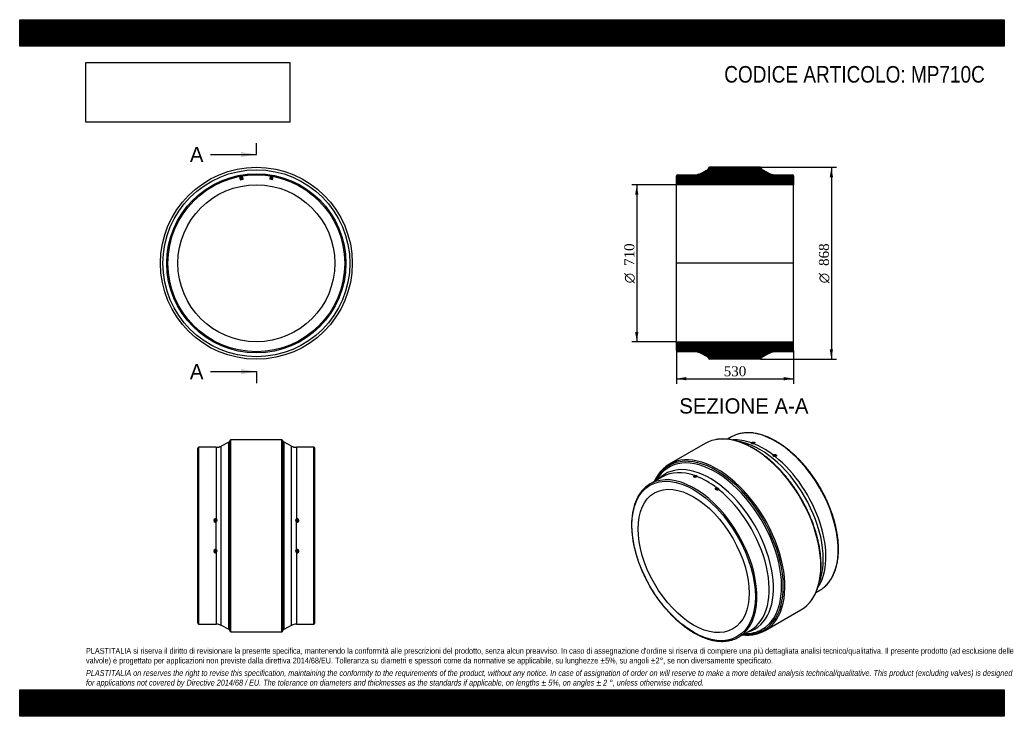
# Model space of a CAD drawing. Header units: millimetres. Extents: x 0 to 4455, y 0 to 3150.
import ezdxf
from ezdxf.enums import TextEntityAlignment as Align
from ezdxf.lldxf.tags import DXFTag

# ---------------------------------------------------------------- set-up
doc = ezdxf.new("R2010")
doc.units = ezdxf.units.MM
doc.header["$LTSCALE"] = 15
for name, color, linetype in [('Default', 7, 'Continuous'), ('DV4_Default', 7, 'Continuous'), ('MP710C', 7, 'Continuous')]:
    doc.layers.add(name, color=color, linetype=linetype)
doc.styles.add('SEACAD_Solid_Edge_ANSI', font='seans.ttf')
doc.styles.add('SEACAD_Solid_Edge_ANSI1_Symbols', font='semeca1.ttf')
doc.styles.add('SEACAD_Times_New_Roman', font='times.ttf')
tags = doc.linetypes.add('CENTER2', pattern=[28.575, 19.05, -3.175, 3.175, -3.175]).pattern_tags.tags
tags[10:11] = [DXFTag(74, 4), DXFTag(75, 0), DXFTag(340, '0'), DXFTag(46, 0.0), DXFTag(50, 0.0), DXFTag(44, 0.0), DXFTag(45, 0.0)]
tags[8:9] = [DXFTag(74, 4), DXFTag(75, 0), DXFTag(340, '0'), DXFTag(46, 0.0), DXFTag(50, 0.0), DXFTag(44, 0.0), DXFTag(45, 0.0)]
tags[6:7] = [DXFTag(74, 4), DXFTag(75, 0), DXFTag(340, '0'), DXFTag(46, 0.0), DXFTag(50, 0.0), DXFTag(44, 0.0), DXFTag(45, 0.0)]
tags[4:5] = [DXFTag(74, 4), DXFTag(75, 0), DXFTag(340, '0'), DXFTag(46, 0.0), DXFTag(50, 0.0), DXFTag(44, 0.0), DXFTag(45, 0.0)]
tags = doc.linetypes.add('HIDDEN2', pattern=[4.7625, 3.175, -1.5875]).pattern_tags.tags
tags[6:7] = [DXFTag(74, 4), DXFTag(75, 0), DXFTag(340, '0'), DXFTag(46, 0.0), DXFTag(50, 0.0), DXFTag(44, 0.0), DXFTag(45, 0.0)]
tags[4:5] = [DXFTag(74, 4), DXFTag(75, 0), DXFTag(340, '0'), DXFTag(46, 0.0), DXFTag(50, 0.0), DXFTag(44, 0.0), DXFTag(45, 0.0)]
doc.dimstyles.new('ANSImm', dxfattribs={"dimtxt": 45, "dimasz": 45, "dimexe": 22.5, "dimexo": 0, "dimgap": 11.25, "dimtad": 1, "dimdsep": 46, "dimtxsty": 'SEACAD_Times_New_Roman', "dimblk1": '_SE_FILLED', "dimblk2": '_SE_FILLED', "dimsah": 1, "dimcen": 22.5, "dimazin": 0, "dimtfac": 0.85, "dimtdec": 3, "dimtofl": 0, "dimtmove": 0, "dimatfit": 3, "dimfxl": 1, "dimarcsym": 0})
picture_1 = doc.add_image_def('image1.jpg', size_in_pixel=(4302, 1260))

# ---------------------------------------------------------------- blocks, each defined once
blk = doc.blocks.new('SE')
at = {"layer": 'MP710C', "color": 7, "linetype": 'HIDDEN2'}
for p, q in [((994, 2441.1), (995.2, 2440.3)), ((994, 2441.1), (995.2, 2440.3)), ((994.9, 2441.2), (996, 2440.4)), ((995.2, 2440.3), (997.6, 2426.5)), ((997.6, 2426.5), (1010.4, 2428.8)), ((1000, 2438.9), (1003.9, 2439.6)), ((1000, 2438.9), (1002.1, 2427.3)), ((1006, 2428), (1003.9, 2439.6)), ((1007.2, 2442.4), (1007.9, 2443.5)), ((1008, 2442.5), (1008.8, 2443.7)), ((1008, 2442.5), (1008.8, 2443.7)), ((1010.4, 2428.8), (1008, 2442.7)), ((1133.8, 2442.7), (1131.3, 2428.8)), ((1144.1, 2426.5), (1131.3, 2428.8)), ((1132.9, 2443.7), (1133.8, 2442.5)), ((1132.9, 2443.7), (1133.8, 2442.5)), ((1137.8, 2439.6), (1135.8, 2428)), ((1141.8, 2438.9), (1137.8, 2439.6)), ((1139.7, 2427.3), (1141.8, 2438.9)), ((1144.1, 2426.5), (1146.6, 2440.3)), ((1145.8, 2440.4), (1146.8, 2441.2)), ((1146.6, 2440.3), (1147.7, 2441.1)), ((1146.6, 2440.3), (1147.7, 2441.1)), ((1146.6, 2440.3), (1146.6, 2440.3))]:
    blk.add_line(p, q, dxfattribs=at)
at = {"layer": 'MP710C', "color": 7, "linetype": 'Continuous'}
for radius in [434, 422.8, 405.1, 400, 355]:
    blk.add_circle((1070.9, 2048.5), radius, dxfattribs=at)
at = {"layer": 'MP710C', "color": 7, "linetype": 'HIDDEN2'}
for centre, radius, start, end in [((1070.9, 2048.5), 400, 100.9479, 101.0743), ((1071.7, 2043.7), 403.8, 99.0717, 100.9162), ((1070.9, 2048.5), 400, 98.9257, 99.0521), ((1070.9, 2048.5), 400, 81.0491, 81.0743), ((1070.9, 2048.5), 400, 80.9479, 81.0743), ((1070.9, 2048.5), 400, 78.9909, 81.0091), ((1066, 2021), 426.9, 79.2258, 80.8674), ((1070.9, 2048.5), 400, 78.9257, 79.0521), ((1070.9, 2048.5), 400, 78.9257, 78.9509)]:
    blk.add_arc(centre, radius, start, end, dxfattribs=at)
at = {"layer": 'MP710C', "color": 7, "linetype": 'Continuous'}
for centre, start, end in [((1018.8, 2344), 96.2113, 103.7887), ((1123, 2344), 76.2113, 83.7887)]:
    blk.add_arc(centre, 100.1, start, end, dxfattribs=at)
blk = doc.blocks.new('SE1')
at = {"layer": 'MP710C', "color": 7, "linetype": 'Continuous'}
for p, q in [((3220.5, 1263.1), (3202.7, 1252.9)), ((3101, 1233.4), (2938.4, 1139.5)), ((3312.4, 1235.4), (3311.3, 1236.3)), ((3320.8, 1233), (3320.8, 1233.6)), ((3410.3, 1180.5), (3409.5, 1181.5)), ((3414.3, 1177.4), (3413.9, 1175.1)), ((3417.8, 1174.5), (3418.2, 1176.7)), ((2908.4, 1082.9), (2852.8, 1050.9)), ((3054.7, 1088.2), (3055.1, 1086.9)), ((3055.2, 1082), (3055.2, 1081.4)), ((3059.2, 1082), (3059.1, 1082.5)), ((3063, 1083.9), (3063.9, 1084.7)), ((3152.6, 1026.3), (3152.2, 1023.9)), ((3152.9, 1033.3), (3153, 1032)), ((3156.2, 1023.3), (3156.6, 1025.7)), ((3161, 1025.7), (3162.1, 1026.2)), ((3602.7, 560), (3620.5, 570.3)), ((3372.4, 387.8), (3535, 481.7)), ((3252.8, 358), (3308.4, 390.1))]:
    blk.add_line(p, q, dxfattribs=at)
for centre, major_axis, ratio, start_param, end_param in [((3318, 857.5), (217, -375.9), 0.57735, 0, 3.141593), ((3420.5, 916.7), (200, -346.4), 0.57735, 0.106433, 3.032937), ((3420.5, 916.7), (200, -346.4), 0.57735, 3.032937, 3.141593), ((3365, 884.7), (200, -346.4), 0.57735, 2.547271, 2.866936), ((3349.5, 875.7), (202.5, -350.8), 0.57735, 0.432439, 2.715214), ((3318.8, 1233.3), (-1.98, -0.28), 0.468323, 2.282914, 6.283185), ((3365, 884.7), (-200, 346.4), 0.57735, 5.339798, 5.655776), ((3151.8, 761.6), (214.5, -371.5), 0.57735, 0, 3.511389), ((3148.3, 759.6), (211.4, -366.2), 0.57735, 0, 3.471595), ((3155.4, 763.6), (217, -375.9), 0.57735, 0, 3.347861), ((3365, 884.7), (200, -346.4), 0.57735, 0.271144, 2.165118), ((3123.9, 745.5), (202.5, -350.8), 0.57735, 0, 3.300214), ((3052.8, 704.4), (200, -346.4), 0.57735, 0.106433, 3.032937), ((3108.4, 736.5), (200, -346.4), 0.57735, 2.547271, 3.141593), ((3057.2, 1082.3), (1.98, 0.28), 0.468323, 0, 3.869147), ((3057.2, 1082.3), (1.98, 0.28), 0.468323, 5.47148, 6.283185), ((3108.4, 736.5), (-200, 346.4), 0.57735, 5.339798, 5.655776), ((3052.8, 704.4), (200, -346.4), 0.57735, 3.032937, 3.255102), ((3108.4, 736.5), (200, -346.4), 0.57735, 0, 2.165118), ((3420.5, 916.7), (200, -346.4), 0.57735, 0, 0.106433), ((3052.8, 704.4), (200, -346.4), 0.57735, 6.169556, 6.283185), ((3052.8, 704.4), (200, -346.4), 0.57735, 0, 0.106433), ((3151.8, 761.6), (214.5, -371.5), 0.57735, 5.913389, 6.283185), ((3148.3, 759.6), (211.4, -366.2), 0.57735, 5.953183, 6.283185), ((3123.9, 745.5), (202.5, -350.8), 0.57735, 6.124564, 6.283185), ((3155.4, 763.6), (217, -375.9), 0.57735, 6.076724, 6.283185)]:
    blk.add_ellipse(centre, major_axis=major_axis, ratio=ratio, start_param=start_param, end_param=end_param, dxfattribs=at)
for centre, major_axis, ratio in [((3416.2, 1177.1), (1.97, -0.33), 0.668835), ((3049.3, 702.4), (197.5, -342.1), 0.57735), ((3049.3, 702.4), (177.5, -307.4), 0.57735), ((3154.6, 1026), (-1.97, 0.33), 0.668835)]:
    blk.add_ellipse(centre, major_axis=major_axis, ratio=ratio, dxfattribs=at)
for points, knots in [([(3320.4, 1211.9), (3317.9, 1213.3), (3312, 1216.7), (3301.2, 1222.4), (3288.7, 1228.4), (3276.2, 1233.8), (3263.8, 1238.6), (3251.5, 1242.7), (3239.3, 1246.2), (3227.2, 1249.1), (3215.2, 1251.3), (3203.5, 1252.9), (3191.9, 1253.8), (3180.5, 1254.1), (3169.4, 1253.6), (3159.5, 1252.7), (3154.1, 1251.8), (3151.6, 1251.3)], [0, 0, 0, 0, 0.037267, 0.108005, 0.178754, 0.249502, 0.320245, 0.390976, 0.461686, 0.532366, 0.603006, 0.673592, 0.744112, 0.814553, 0.884902, 0.955149, 1, 1, 1, 1]), ([(3423, 1243.6), (3420.7, 1244.9), (3415, 1248.2), (3404.6, 1253.6), (3392.7, 1259.3), (3380.7, 1264.4), (3368.8, 1268.9), (3357, 1272.8), (3345.4, 1276), (3333.8, 1278.6), (3322.4, 1280.5), (3311.1, 1281.8), (3300.1, 1282.4), (3289.3, 1282.3), (3278.7, 1281.6), (3268.4, 1280.2), (3258.4, 1278.2), (3250, 1276), (3245.7, 1274.4), (3244, 1273.8)], [0, 0, 0, 0, 0.032992, 0.095625, 0.158267, 0.220908, 0.283544, 0.346169, 0.408775, 0.471355, 0.533897, 0.596392, 0.658826, 0.72119, 0.783472, 0.845665, 0.907766, 0.969776, 1, 1, 1, 1]), ([(3320.5, 1232.9), (3320.4, 1232.9), (3320.2, 1232.8), (3319.9, 1232.8), (3319.7, 1232.7), (3319.4, 1232.7), (3319.1, 1232.6), (3318.8, 1232.6), (3318.5, 1232.6), (3318.2, 1232.6), (3318, 1232.5), (3317.7, 1232.5), (3317.4, 1232.5), (3317.1, 1232.5), (3316.8, 1232.5), (3316.2, 1232.6), (3315.2, 1232.6), (3314.1, 1232.9), (3313, 1233.2), (3312.2, 1233.6), (3311.5, 1234), (3311.2, 1234.4), (3311, 1234.8), (3311, 1235), (3310.9, 1235.2), (3310.9, 1235.4), (3311, 1235.6), (3311, 1235.9), (3311.1, 1236.1), (3311.2, 1236.3), (3311.3, 1236.3)], [0, 0, 0, 0, 0.018184, 0.03621, 0.054102, 0.071887, 0.089593, 0.107245, 0.124872, 0.142501, 0.160159, 0.177874, 0.195674, 0.213584, 0.231631, 0.24984, 0.333701, 0.416159, 0.500007, 0.583857, 0.666343, 0.750262, 0.782001, 0.813303, 0.844309, 0.875164, 0.906014, 0.937008, 0.968289, 1, 1, 1, 1]), ([(3311.3, 1236.3), (3311.4, 1236.5), (3311.5, 1236.7), (3311.9, 1237.1), (3312.3, 1237.4), (3312.8, 1237.8), (3313.6, 1238.2), (3314.8, 1238.8), (3316.6, 1239.4), (3318.5, 1239.7), (3320.5, 1239.8), (3322.2, 1239.6), (3323.7, 1239.2), (3324.9, 1238.6), (3325.7, 1237.8), (3325.9, 1236.9), (3325.7, 1236), (3325, 1235), (3323.9, 1234.3), (3322.8, 1233.7), (3321.7, 1233.2), (3320.9, 1233), (3320.5, 1232.9)], [0, 0, 0, 0, 0.025316, 0.050228, 0.075004, 0.099921, 0.125246, 0.187669, 0.250118, 0.312598, 0.375094, 0.437582, 0.500086, 0.562566, 0.625063, 0.687506, 0.749965, 0.812437, 0.874931, 0.916824, 0.958092, 1, 1, 1, 1]), ([(3312.4, 1235.4), (3312.3, 1235.4), (3312.3, 1235.3), (3312.2, 1235.2), (3312.2, 1235.1), (3312.1, 1234.9), (3312.1, 1234.8), (3312.1, 1234.6), (3312.1, 1234.4), (3312.1, 1234.2), (3312.1, 1234), (3312.3, 1233.7), (3312.5, 1233.5), (3312.7, 1233.4)], [0, 0, 0, 0, 0.0168567, 0.0355677, 0.0561334, 0.078554, 0.1028297, 0.1289605, 0.1569464, 0.1867876, 0.2184839, 0.2520353, 0.3418137, 0.3418137, 0.3418137, 0.3418137]), ([(3324.1, 1234.2), (3324.2, 1234.3), (3324.8, 1235), (3325.2, 1236.3), (3324.1, 1237.6), (3321.9, 1238.3), (3319.1, 1238.5), (3316.8, 1238), (3315.1, 1237.4), (3314, 1236.9), (3313, 1236.3), (3312.6, 1235.7), (3312.4, 1235.4)], [0.18318, 0.18318, 0.18318, 0.18318, 0.2074342, 0.339526, 0.4567906, 0.558851, 0.668669, 0.7784893, 0.8232721, 0.8751252, 0.9340384, 1, 1, 1, 1]), ([(3575.6, 516.3), (3577.1, 518), (3580.5, 522.1), (3586.1, 529.9), (3592, 539.2), (3597.6, 549.1), (3602.6, 559.5), (3607.2, 570.4), (3611.3, 581.8), (3614.9, 593.6), (3618, 605.9), (3620.6, 618.6), (3622.7, 631.7), (3624.3, 645.1), (3625.4, 658.9), (3626, 673.1), (3626.1, 687.5), (3625.7, 702.2), (3624.7, 717.1), (3623.3, 732.3), (3621.3, 747.7), (3618.9, 763.3), (3615.9, 779), (3612.5, 794.8), (3608.5, 810.7), (3604.1, 826.8), (3599.3, 842.8), (3593.9, 858.9), (3588.1, 875), (3581.9, 891), (3575.2, 907), (3568.1, 922.9), (3560.6, 938.7), (3552.7, 954.4), (3544.5, 969.9), (3535.8, 985.2), (3526.8, 1000.4), (3517.4, 1015.2), (3507.8, 1029.9), (3497.8, 1044.2), (3487.5, 1058.2), (3476.9, 1071.9), (3466.1, 1085.3), (3455, 1098.3), (3443.7, 1110.9), (3432.2, 1123), (3420.5, 1134.8), (3408.6, 1146), (3396.6, 1156.9), (3384.4, 1167.2), (3372.2, 1177), (3359.8, 1186.3), (3347.4, 1195), (3335.2, 1203), (3325.9, 1208.7), (3321.3, 1211.3), (3320.4, 1211.9)], [0, 0, 0, 0, 0.010876, 0.029674, 0.048501, 0.067356, 0.086237, 0.105144, 0.124072, 0.143018, 0.161978, 0.180951, 0.199932, 0.218919, 0.23791, 0.256903, 0.275897, 0.29489, 0.313881, 0.332871, 0.351859, 0.370844, 0.389826, 0.408806, 0.427783, 0.446758, 0.465731, 0.484701, 0.50367, 0.522636, 0.541602, 0.560566, 0.579529, 0.598491, 0.617453, 0.636414, 0.655376, 0.674337, 0.693299, 0.712262, 0.731226, 0.75019, 0.769157, 0.788124, 0.807094, 0.826066, 0.84504, 0.864017, 0.882996, 0.901979, 0.920964, 0.939953, 0.958944, 0.977939, 0.995935, 1, 1, 1, 1]), ([(3641.1, 584.9), (3641.4, 585.2), (3644.1, 587.3), (3649.4, 592.4), (3656.3, 599.7), (3662.8, 607.7), (3668.9, 616.3), (3674.6, 625.3), (3679.7, 634.9), (3684.5, 645), (3688.7, 655.6), (3692.5, 666.7), (3695.8, 678.2), (3698.6, 690.2), (3700.9, 702.5), (3702.6, 715.2), (3703.9, 728.3), (3704.7, 741.7), (3704.9, 755.5), (3704.7, 769.5), (3703.9, 783.8), (3702.6, 798.3), (3700.9, 813), (3698.6, 827.9), (3695.8, 843), (3692.5, 858.2), (3688.8, 873.5), (3684.6, 888.8), (3679.9, 904.3), (3674.7, 919.7), (3669.1, 935.1), (3663, 950.5), (3656.5, 965.9), (3649.6, 981.1), (3642.3, 996.3), (3634.6, 1011.2), (3626.5, 1026.1), (3618.1, 1040.7), (3609.3, 1055.1), (3600.1, 1069.3), (3590.7, 1083.2), (3580.9, 1096.8), (3570.9, 1110.1), (3560.6, 1123), (3550, 1135.6), (3539.2, 1147.7), (3528.2, 1159.5), (3517, 1170.9), (3505.6, 1181.7), (3494.1, 1192.2), (3482.5, 1202.1), (3470.7, 1211.5), (3458.8, 1220.4), (3446.9, 1228.7), (3434.8, 1236.6), (3427.4, 1241), (3423, 1243.6)], [0, 0, 0, 0, 0.001925, 0.02056, 0.039212, 0.057886, 0.076586, 0.095312, 0.114065, 0.132843, 0.151644, 0.170464, 0.189301, 0.20815, 0.227009, 0.245874, 0.264745, 0.283618, 0.302493, 0.321368, 0.340241, 0.359112, 0.377982, 0.396849, 0.415714, 0.434576, 0.453436, 0.472294, 0.491149, 0.510003, 0.528855, 0.547705, 0.566553, 0.585401, 0.604248, 0.623094, 0.64194, 0.660785, 0.679631, 0.698477, 0.717323, 0.73617, 0.755018, 0.773867, 0.792718, 0.811571, 0.830425, 0.849282, 0.868141, 0.887003, 0.905867, 0.924734, 0.943604, 0.962477, 0.981353, 1, 1, 1, 1]), ([(3418.7, 1174.3), (3418.6, 1174.3), (3418.4, 1174.3), (3418.2, 1174.3), (3417.9, 1174.3), (3417.6, 1174.3), (3417.3, 1174.3), (3417, 1174.3), (3416.8, 1174.3), (3416.5, 1174.4), (3416.2, 1174.4), (3415.9, 1174.4), (3415.6, 1174.5), (3415.3, 1174.6), (3415.1, 1174.6), (3414.4, 1174.8), (3413.5, 1175.2), (3412.3, 1175.7), (3411.3, 1176.4), (3410.4, 1177.2), (3409.8, 1178.1), (3409.4, 1178.7), (3409.3, 1179.3), (3409.2, 1179.6), (3409.2, 1179.9), (3409.2, 1180.2), (3409.2, 1180.6), (3409.3, 1180.9), (3409.4, 1181.2), (3409.5, 1181.4), (3409.5, 1181.5)], [0, 0, 0, 0, 0.018184, 0.03621, 0.054102, 0.071887, 0.089593, 0.107245, 0.124872, 0.142501, 0.160159, 0.177874, 0.195674, 0.213584, 0.231631, 0.24984, 0.333701, 0.416159, 0.500007, 0.583857, 0.666343, 0.750262, 0.782001, 0.813303, 0.844309, 0.875164, 0.906014, 0.937008, 0.968289, 1, 1, 1, 1]), ([(3409.5, 1181.5), (3409.6, 1181.7), (3409.8, 1182), (3410.1, 1182.4), (3410.5, 1182.8), (3411, 1183.2), (3411.8, 1183.7), (3413, 1184.2), (3414.8, 1184.5), (3416.8, 1184.5), (3418.7, 1184.1), (3420.5, 1183.4), (3422, 1182.5), (3423.2, 1181.3), (3423.9, 1180), (3424.1, 1178.7), (3423.9, 1177.4), (3423.2, 1176.3), (3422.1, 1175.4), (3421, 1174.8), (3419.9, 1174.5), (3419.1, 1174.4), (3418.7, 1174.3)], [0, 0, 0, 0, 0.025316, 0.050228, 0.075004, 0.099921, 0.125246, 0.187669, 0.250118, 0.312598, 0.375094, 0.437582, 0.500086, 0.562566, 0.625063, 0.687506, 0.749965, 0.812437, 0.874931, 0.916824, 0.958092, 1, 1, 1, 1]), ([(3410.3, 1180.5), (3410.3, 1180.5), (3410.3, 1180.4), (3410.2, 1180.2), (3410.1, 1180), (3410.1, 1179.8), (3410.1, 1179.6), (3410, 1179.3), (3410, 1179.1), (3410.1, 1178.8), (3410.1, 1178.5), (3410.3, 1178), (3410.6, 1177.4), (3411.2, 1176.7), (3411.8, 1176.1), (3412.2, 1175.8), (3412.4, 1175.7)], [0, 0, 0, 0, 0.0168567, 0.0355677, 0.0561334, 0.078554, 0.1028297, 0.1289605, 0.1569464, 0.1867876, 0.2184839, 0.2520353, 0.3473172, 0.4300596, 0.5002532, 0.5460939, 0.5460939, 0.5460939, 0.5460939]), ([(3418.3, 1174.3), (3418.6, 1174.3), (3419.1, 1174.4), (3419.8, 1174.6), (3420.5, 1174.8), (3421.1, 1175.1), (3421.7, 1175.5), (3422.1, 1176), (3422.5, 1176.4), (3423, 1177.4), (3423, 1178.9), (3422.1, 1180.4), (3420.9, 1181.5), (3419.2, 1182.5), (3416.5, 1183.2), (3413.9, 1183), (3412.1, 1182.3), (3410.9, 1181.5), (3410.5, 1180.8), (3410.3, 1180.5)], [0, 0, 0, 0, 0.030909, 0.061964, 0.093165, 0.124511, 0.156004, 0.187643, 0.219428, 0.251359, 0.368285, 0.451472, 0.500501, 0.58254, 0.690356, 0.79847, 0.880656, 0.937827, 1, 1, 1, 1]), ([(2898.1, 1105.4), (2895.6, 1102.4), (2891.5, 1097.3), (2885.2, 1088.1), (2879.4, 1078.6), (2874.6, 1069.6), (2871.8, 1063.7), (2870.7, 1061.2)], [0, 0, 0, 0, 0.0144809, 0.0292759, 0.04409334, 0.0589328, 0.06915827, 0.06915827, 0.06915827, 0.06915827]), ([(3063.9, 1084.7), (3063.8, 1084.6), (3063.6, 1084.4), (3063.3, 1084), (3062.9, 1083.6), (3062.4, 1083.3), (3061.6, 1082.8), (3060.3, 1082.2), (3058.5, 1081.7), (3056.6, 1081.4), (3054.7, 1081.4), (3052.9, 1081.6), (3051.4, 1082), (3050.2, 1082.6), (3049.5, 1083.3), (3049.2, 1084.2), (3049.5, 1085.1), (3050.2, 1086), (3051.2, 1086.8), (3052.4, 1087.4), (3053.4, 1087.8), (3054.2, 1088.1), (3054.7, 1088.2)], [0, 0, 0, 0, 0.025316, 0.050228, 0.075004, 0.099921, 0.125246, 0.187669, 0.250118, 0.312598, 0.375094, 0.437582, 0.500086, 0.562566, 0.625063, 0.687506, 0.749965, 0.812437, 0.874931, 0.916824, 0.958092, 1, 1, 1, 1]), ([(3055.1, 1086.9), (3054.8, 1086.8), (3054.4, 1086.7), (3053.8, 1086.5), (3053.3, 1086.3), (3052.8, 1086.1), (3051.9, 1085.6), (3050.7, 1084.6), (3050.2, 1083.1), (3051, 1082.2), (3051.6, 1081.8), (3051.7, 1081.8)], [0, 0, 0, 0, 0.0255817, 0.0503537, 0.0743161, 0.0974689, 0.119812, 0.2074342, 0.339526, 0.4567906, 0.4627683, 0.4627683, 0.4627683, 0.4627683]), ([(3054.7, 1088.2), (3054.7, 1088.2), (3054.9, 1088.2), (3055.2, 1088.3), (3055.5, 1088.4), (3055.8, 1088.4), (3056.1, 1088.5), (3056.3, 1088.5), (3056.6, 1088.6), (3056.9, 1088.6), (3057.2, 1088.7), (3057.5, 1088.7), (3057.8, 1088.7), (3058, 1088.7), (3058.3, 1088.7), (3058.9, 1088.8), (3059.9, 1088.7), (3061, 1088.6), (3062.1, 1088.3), (3062.9, 1087.9), (3063.6, 1087.4), (3063.9, 1086.9), (3064.1, 1086.5), (3064.2, 1086.2), (3064.2, 1086), (3064.2, 1085.7), (3064.2, 1085.5), (3064.1, 1085.2), (3064, 1085), (3063.9, 1084.8), (3063.9, 1084.7)], [0, 0, 0, 0, 0.018184, 0.03621, 0.054102, 0.071887, 0.089593, 0.107245, 0.124872, 0.142501, 0.160159, 0.177874, 0.195674, 0.213584, 0.231631, 0.24984, 0.333701, 0.416159, 0.500007, 0.583857, 0.666343, 0.750262, 0.782001, 0.813303, 0.844309, 0.875164, 0.906014, 0.937008, 0.968289, 1, 1, 1, 1]), ([(3063, 1083.9), (3063.1, 1083.9), (3063.1, 1084), (3063.2, 1084.2), (3063.2, 1084.3), (3063.3, 1084.5), (3063.3, 1084.6), (3063.3, 1084.8), (3063.3, 1085), (3063.3, 1085.2), (3063.2, 1085.4), (3063.1, 1085.8), (3062.8, 1086.2), (3062.2, 1086.6), (3061.4, 1087), (3060.2, 1087.3), (3058.9, 1087.4), (3057.8, 1087.3), (3057.1, 1087.3), (3056.5, 1087.2), (3055.9, 1087.1), (3055.5, 1087), (3055.2, 1086.9), (3055.1, 1086.9)], [0, 0, 0, 0, 0.016857, 0.035568, 0.056133, 0.078554, 0.10283, 0.12896, 0.156946, 0.186788, 0.218484, 0.252035, 0.347317, 0.43006, 0.500253, 0.610051, 0.747956, 0.80285, 0.85259, 0.897176, 0.936606, 0.970881, 1, 1, 1, 1]), ([(2831, 1035.1), (2830.4, 1034.7), (2827.6, 1032.3), (2822.2, 1026.9), (2815.4, 1019.5), (2808.9, 1011.3), (2803, 1002.7), (2797.4, 993.4), (2792.4, 983.7), (2787.8, 973.5), (2783.6, 962.8), (2780, 951.6), (2776.8, 939.9), (2774.2, 927.9), (2772, 915.4), (2770.4, 902.6), (2769.2, 889.4), (2768.6, 875.9), (2768.5, 862.1), (2768.9, 848), (2769.7, 833.7), (2771.2, 819.1), (2773.1, 804.4), (2775.5, 789.4), (2778.4, 774.3), (2781.8, 759.1), (2785.6, 743.8), (2790, 728.4), (2794.8, 713), (2800.1, 697.5), (2805.8, 682.1), (2812, 666.7), (2818.6, 651.4), (2825.6, 636.2), (2833, 621.1), (2840.8, 606.1), (2849, 591.3), (2857.5, 576.8), (2866.4, 562.4), (2875.6, 548.3), (2885.2, 534.5), (2895, 521), (2905.1, 507.8), (2915.5, 494.9), (2926.1, 482.5), (2937, 470.4), (2948, 458.7), (2959.3, 447.5), (2970.7, 436.7), (2982.2, 426.4), (2993.9, 416.6), (3005.7, 407.3), (3017.6, 398.6), (3029.6, 390.4), (3041.6, 382.7), (3053.6, 375.7), (3065.6, 369.2), (3077.6, 363.3), (3089.6, 358), (3101.5, 353.3), (3113.3, 349.3), (3125, 345.9), (3136.6, 343.2), (3148.1, 341.1), (3159.4, 339.7), (3170.4, 338.9), (3181.3, 338.8), (3192, 339.3), (3202.4, 340.5), (3212.4, 342.4), (3221.3, 344.6), (3226.1, 346.2), (3228.3, 347)], [0, 0, 0, 0, 0.002749, 0.01713, 0.031525, 0.045938, 0.060372, 0.074826, 0.0893, 0.103793, 0.118303, 0.132828, 0.147364, 0.16191, 0.176462, 0.19102, 0.20558, 0.220143, 0.234706, 0.249268, 0.26383, 0.27839, 0.292949, 0.307506, 0.322061, 0.336614, 0.351165, 0.365715, 0.380263, 0.394809, 0.409354, 0.423898, 0.438441, 0.452983, 0.467524, 0.482065, 0.496606, 0.511146, 0.525687, 0.540228, 0.554769, 0.569311, 0.583854, 0.598398, 0.612943, 0.627489, 0.642037, 0.656587, 0.671138, 0.685691, 0.700247, 0.714805, 0.729365, 0.743927, 0.758492, 0.773058, 0.787626, 0.802194, 0.816764, 0.831332, 0.845898, 0.86046, 0.875016, 0.889565, 0.904103, 0.918627, 0.933136, 0.947627, 0.962097, 0.976546, 0.990973, 1, 1, 1, 1]), ([(3162.1, 1026.2), (3162, 1026), (3161.8, 1025.7), (3161.5, 1025.2), (3161.1, 1024.8), (3160.6, 1024.5), (3159.8, 1024), (3158.6, 1023.5), (3156.8, 1023.2), (3154.8, 1023.2), (3152.9, 1023.6), (3151.1, 1024.3), (3149.6, 1025.3), (3148.4, 1026.4), (3147.7, 1027.7), (3147.4, 1029), (3147.7, 1030.3), (3148.4, 1031.4), (3149.4, 1032.2), (3150.6, 1032.8), (3151.7, 1033.2), (3152.5, 1033.3), (3152.9, 1033.3)], [0, 0, 0, 0, 0.025316, 0.050228, 0.075004, 0.099921, 0.125246, 0.187669, 0.250118, 0.312598, 0.375094, 0.437582, 0.500086, 0.562566, 0.625063, 0.687506, 0.749965, 0.812437, 0.874931, 0.916824, 0.958092, 1, 1, 1, 1]), ([(3153, 1032), (3152.8, 1031.9), (3152.3, 1031.8), (3151.5, 1031.6), (3150.8, 1031.4), (3150.2, 1031.1), (3149.7, 1030.7), (3149.2, 1030.3), (3148.9, 1029.8), (3148.4, 1028.8), (3148.3, 1027.4), (3149.2, 1025.9), (3150.4, 1024.8), (3151.2, 1024.3), (3151.8, 1024.1)], [0, 0, 0, 0, 0.0309091, 0.0619639, 0.0931646, 0.1245112, 0.1560039, 0.1876427, 0.2194277, 0.251359, 0.3682854, 0.4514715, 0.5005012, 0.5710808, 0.5710808, 0.5710808, 0.5710808]), ([(3152.9, 1033.3), (3153, 1033.4), (3153.2, 1033.4), (3153.4, 1033.4), (3153.7, 1033.4), (3154, 1033.4), (3154.3, 1033.4), (3154.6, 1033.4), (3154.9, 1033.4), (3155.1, 1033.4), (3155.4, 1033.4), (3155.7, 1033.3), (3156, 1033.3), (3156.3, 1033.2), (3156.6, 1033.2), (3157.2, 1033), (3158.1, 1032.8), (3159.3, 1032.2), (3160.3, 1031.5), (3161.2, 1030.8), (3161.8, 1029.9), (3162.2, 1029.1), (3162.3, 1028.6), (3162.4, 1028.2), (3162.4, 1027.8), (3162.4, 1027.5), (3162.4, 1027.1), (3162.3, 1026.8), (3162.2, 1026.5), (3162.1, 1026.3), (3162.1, 1026.2)], [0, 0, 0, 0, 0.018184, 0.03621, 0.054102, 0.071887, 0.089593, 0.107245, 0.124872, 0.142501, 0.160159, 0.177874, 0.195674, 0.213584, 0.231631, 0.24984, 0.333701, 0.416159, 0.500007, 0.583857, 0.666343, 0.750262, 0.782001, 0.813303, 0.844309, 0.875164, 0.906014, 0.937008, 0.968289, 1, 1, 1, 1]), ([(3161, 1025.7), (3161, 1025.8), (3161.1, 1025.9), (3161.2, 1026), (3161.2, 1026.2), (3161.3, 1026.4), (3161.3, 1026.7), (3161.3, 1026.9), (3161.3, 1027.2), (3161.3, 1027.5), (3161.2, 1027.8), (3161.1, 1028.3), (3160.7, 1029), (3160.2, 1029.7), (3159.4, 1030.4), (3158.2, 1031.2), (3156.9, 1031.6), (3155.8, 1031.9), (3155.1, 1032), (3154.5, 1032), (3153.9, 1032), (3153.5, 1032), (3153.2, 1032), (3153, 1032)], [0, 0, 0, 0, 0.016857, 0.035568, 0.056133, 0.078554, 0.10283, 0.12896, 0.156946, 0.186788, 0.218484, 0.252035, 0.347317, 0.43006, 0.500253, 0.610051, 0.747956, 0.80285, 0.85259, 0.897176, 0.936606, 0.970881, 1, 1, 1, 1]), ([(3156.8, 1023.2), (3157.1, 1023.3), (3158, 1023.4), (3159.3, 1023.9), (3160.4, 1024.7), (3160.8, 1025.4), (3161, 1025.7)], [0.7667461, 0.7667461, 0.7667461, 0.7667461, 0.79847, 0.8806555, 0.9378272, 1, 1, 1, 1]), ([(3270.8, 368.3), (3273, 368.1), (3279.2, 367.6), (3289, 367.2), (3300.3, 367.3), (3311.2, 368.2), (3318.9, 369.2), (3322.4, 369.9), (3322.7, 369.9)], [0.93093229, 0.93093229, 0.93093229, 0.93093229, 0.939572, 0.95446072, 0.96933091, 0.98418025, 0.9990071, 1, 1, 1, 1])]:
    blk.add_open_spline(points, degree=3, knots=knots, dxfattribs=at)
blk = doc.blocks.new('SE2')
at = {"layer": 'MP710C', "color": 7, "linetype": 'Continuous'}
for p, q in [((955.9, 382.4), (955.9, 1250.4)), ((1185.9, 1250.4), (955.9, 1250.4)), ((1185.9, 382.4), (1185.9, 1250.4)), ((805.9, 421.4), (805.9, 1211.4)), ((810.9, 416.4), (810.9, 1216.4)), ((889.4, 1216.4), (810.9, 1216.4)), ((889.4, 1216.4), (889.4, 892.4)), ((945.9, 1239.3), (911.4, 1221.5)), ((911.4, 411.4), (911.4, 1221.5)), ((945.9, 393.6), (945.9, 1239.3)), ((950.9, 387.4), (950.9, 1245.4)), ((1190.9, 387.4), (1190.9, 1245.4)), ((1195.9, 393.6), (1195.9, 1239.3)), ((1230.4, 1221.5), (1195.9, 1239.3)), ((1230.4, 411.4), (1230.4, 1221.5)), ((1252.4, 1216.4), (1252.4, 892.4)), ((1330.9, 1216.4), (1252.4, 1216.4)), ((1330.9, 416.4), (1330.9, 1216.4)), ((1335.9, 421.4), (1335.9, 1211.4)), ((889.4, 892.4), (888.9, 891.4)), ((1252.8, 891.4), (1252.4, 892.4)), ((883.9, 885.3), (883.9, 883.3)), ((887.9, 883.3), (887.9, 885.3)), ((888.9, 880.1), (889.4, 879.4)), ((889.4, 753.5), (889.4, 879.4)), ((1252.4, 879.4), (1252.8, 880.1)), ((1252.4, 753.5), (1252.4, 879.4)), ((1253.9, 885.3), (1253.9, 883.3)), ((1257.9, 883.3), (1257.9, 885.3)), ((883.9, 749.6), (883.9, 747.5)), ((887.9, 747.5), (887.9, 749.6)), ((889.4, 753.5), (888.9, 752.8)), ((888.9, 741.5), (889.4, 740.5)), ((889.4, 740.5), (889.4, 416.4)), ((1252.8, 752.8), (1252.4, 753.5)), ((1252.4, 740.5), (1252.8, 741.5)), ((1252.4, 740.5), (1252.4, 416.4)), ((1253.9, 749.6), (1253.9, 747.5)), ((1257.9, 747.5), (1257.9, 749.6)), ((810.9, 416.4), (889.4, 416.4)), ((911.4, 411.4), (945.9, 393.6)), ((1195.9, 393.6), (1230.4, 411.4)), ((1252.4, 416.4), (1330.9, 416.4)), ((955.9, 382.4), (1185.9, 382.4))]:
    blk.add_line(p, q, dxfattribs=at)
for centre, radius, start, end in [((956.8, 1244.5), 5.96, 98.6148, 171.3852), ((1185, 1244.5), 5.96, 8.6148, 81.3852), ((810.9, 1211.4), 5, 90, 180), ((889.4, 1266.4), 50, 270, 296.0656), ((943.1, 1246.6), 7.87, 290.7161, 351.3852), ((1198.7, 1246.6), 7.87, 188.6148, 249.2839), ((1252.4, 1266.4), 50, 243.9344, 270), ((1330.9, 1211.4), 5, 0, 90), ((885.8, 885.9), 7.44, 61.1302, 298.8698), ((885.8, 885.7), 6.45, 61.0998, 298.9002), ((886, 885.7), 6.36, 297.3794, 62.6206), ((886, 885.9), 7.33, 297.3188, 62.6812), ((1255.7, 885.9), 7.34, 117.3324, 242.6676), ((1255.7, 885.7), 6.36, 117.3487, 242.6513), ((1255.9, 885.9), 7.44, 241.1264, 118.8736), ((1255.9, 885.7), 6.45, 241.104, 118.896), ((885.8, 747), 7.44, 61.1264, 298.8736), ((885.8, 747.2), 6.45, 61.0716, 298.9284), ((886, 747.2), 6.36, 297.3487, 62.6513), ((886, 747), 7.34, 297.3324, 62.6676), ((1255.7, 747), 7.33, 117.3188, 242.6812), ((1255.7, 747.2), 6.36, 117.3794, 242.6206), ((1255.9, 747), 7.44, 241.1302, 118.8698), ((1255.9, 747.2), 6.45, 241.0676, 118.9324), ((810.9, 421.4), 5, 180, 270), ((889.4, 366.4), 50, 63.9344, 90), ((1252.4, 366.4), 50, 90, 116.0656), ((1330.9, 421.4), 5, 270, 0), ((943.1, 386.3), 7.87, 8.6148, 69.2839), ((956.8, 388.3), 5.96, 188.6148, 261.3852), ((1185, 388.3), 5.96, 278.6148, 351.3852), ((1198.7, 386.3), 7.87, 110.7161, 171.3852)]:
    blk.add_arc(centre, radius, start, end, dxfattribs=at)
for centre, major_axis, start_param, end_param in [((885.9, 883.3), (-6.5, 0), 3.286963, 6.110913), ((885.9, 883.3), (-2, 0), 0, 3.141593), ((1255.9, 883.3), (-6.5, 0), 3.294201, 6.137596), ((1255.9, 883.3), (-2, 0), 0, 3.141593), ((885.9, 749.6), (6.5, 0), 3.338171, 6.137792), ((885.9, 749.6), (-2, 0), 3.141593, 6.283185), ((1255.9, 749.6), (-6.5, 0), 0.145564, 2.985692), ((1255.9, 749.6), (2, 0), 0, 3.141593)]:
    blk.add_ellipse(centre, major_axis=major_axis, ratio=0.984808, start_param=start_param, end_param=end_param, dxfattribs=at)
for centre in [(885.9, 885.3), (1255.9, 885.3), (885.9, 747.5), (1255.9, 747.5)]:
    blk.add_ellipse(centre, major_axis=(-2, 0), ratio=0.984808, dxfattribs=at)
blk = doc.blocks.new('SE4')
at = {"color": 7, "linetype": 'Continuous', "style": 'SEACAD_Solid_Edge_ANSI'}
blk.add_text('A', height=69, dxfattribs=at).set_placement((770, 2574.8), align=Align.TOP_LEFT)
blk = doc.blocks.new('SE5')
at = {"color": 7, "linetype": 'Continuous', "style": 'SEACAD_Solid_Edge_ANSI'}
blk.add_text('A', height=69, dxfattribs=at).set_placement((770, 1593.2), align=Align.TOP_LEFT)
blk = doc.blocks.new('SEANNOT_GROUP')
at = {"linetype": 'Continuous'}
blk.add_hatch(color=7, dxfattribs=at).paths.add_polyline_path([(1001.9, 2528.8), (1070.9, 2540.3), (1001.9, 2551.8)])
at = {"color": 7, "linetype": 'Continuous'}
blk.add_lwpolyline([(863.9, 2540.3), (1070.9, 2540.3)], dxfattribs=at)
blk = doc.blocks.new('SEANNOT_GROUP1')
at = {"linetype": 'Continuous'}
blk.add_hatch(color=7, dxfattribs=at).paths.add_polyline_path([(1001.9, 1547.2), (1070.9, 1558.7), (1001.9, 1570.2)])
at = {"color": 7, "linetype": 'Continuous'}
blk.add_lwpolyline([(863.9, 1558.7), (1070.9, 1558.7)], dxfattribs=at)
blk = doc.blocks.new('SE3')
at = {"layer": 'Default', "color": 7, "linetype": 'CENTER2'}
for p, q in [((1070.9, 2540.3), (1070.9, 2592.1)), ((1070.9, 1558.7), (1070.9, 1507))]:
    blk.add_line(p, q, dxfattribs=at)
at = {"layer": 'Default', "color": 7, "linetype": 'CENTER2', "const_width": 0.0001}
blk.add_lwpolyline([(1070.9, 2540.3), (1070.9, 1558.7)], dxfattribs=at)
at = {"layer": 'Default'}
for name in ['SE4', 'SEANNOT_GROUP', 'SE5', 'SEANNOT_GROUP1']:
    blk.add_blockref(name, (0, 0), dxfattribs=at)
blk = doc.blocks.new('SE6')
at = {"layer": 'MP710C', "linetype": 'Continuous'}
h = blk.add_hatch(dxfattribs=at)
h.set_pattern_fill('LINE', scale=0.629921, angle=45, style=0)
edge = h.paths.add_edge_path()
edge.add_line((3351.7, 2482.5), (3121.7, 2482.5))
edge.add_arc((3122.6, 2476.6), 5.96, 98.6148, 171.3852)
edge.add_arc((3108.9, 2478.7), 7.87, 290.7161, 351.3852, ccw=False)
edge.add_line((3111.7, 2471.3), (3077.2, 2453.6))
edge.add_arc((3055.2, 2498.5), 50, 270, 296.0656, ccw=False)
edge.add_line((3055.2, 2448.5), (2976.7, 2448.5))
edge.add_arc((2976.7, 2443.5), 5, 90, 180)
edge.add_line((2971.7, 2443.5), (2971.7, 2403.5))
edge.add_line((2971.7, 2403.5), (3501.7, 2403.5))
edge.add_line((3501.7, 2403.5), (3501.7, 2443.5))
edge.add_arc((3496.7, 2443.5), 5, 0, 90)
edge.add_line((3496.7, 2448.5), (3418.2, 2448.5))
edge.add_arc((3418.2, 2498.5), 50, 243.9344, 270, ccw=False)
edge.add_line((3396.2, 2453.6), (3361.7, 2471.3))
edge.add_arc((3364.5, 2478.7), 7.87, 188.6148, 249.2839, ccw=False)
edge.add_arc((3350.8, 2476.6), 5.96, 8.6148, 81.3852)
h = blk.add_hatch(dxfattribs=at)
h.set_pattern_fill('LINE', scale=0.629921, angle=45, style=0)
edge = h.paths.add_edge_path()
edge.add_arc((3364.5, 1618.3), 7.87, 110.7161, 171.3852, ccw=False)
edge.add_line((3361.7, 1625.7), (3396.2, 1643.4))
edge.add_arc((3418.2, 1598.5), 50, 90, 116.0656, ccw=False)
edge.add_line((3418.2, 1648.5), (3496.7, 1648.5))
edge.add_arc((3496.7, 1653.5), 5, 270, 360)
edge.add_line((3501.7, 1653.5), (3501.7, 1693.5))
edge.add_line((3501.7, 1693.5), (2971.7, 1693.5))
edge.add_line((2971.7, 1693.5), (2971.7, 1653.5))
edge.add_arc((2976.7, 1653.5), 5, 180, 270)
edge.add_line((2976.7, 1648.5), (3055.2, 1648.5))
edge.add_arc((3055.2, 1598.5), 50, 63.9344, 90, ccw=False)
edge.add_line((3077.2, 1643.4), (3111.7, 1625.7))
edge.add_arc((3108.9, 1618.3), 7.87, 8.6148, 69.2839, ccw=False)
edge.add_arc((3122.6, 1620.4), 5.96, 188.6148, 261.3852)
edge.add_line((3121.7, 1614.5), (3351.7, 1614.5))
edge.add_arc((3350.8, 1620.4), 5.96, 278.6148, 351.3852)
at = {"layer": 'DV4_Default', "color": 7, "linetype": 'CENTER2'}
blk.add_line((3503.4, 2048.5), (2969.9, 2048.5), dxfattribs=at)
at = {"layer": 'MP710C', "color": 7, "linetype": 'Continuous'}
for p, q in [((3077.2, 2453.6), (3111.7, 2471.3)), ((3351.7, 2482.5), (3121.7, 2482.5)), ((3361.7, 2471.3), (3396.2, 2453.6)), ((2971.7, 2403.5), (2971.7, 2443.5)), ((2976.7, 2448.5), (3055.2, 2448.5)), ((3418.2, 2448.5), (3496.7, 2448.5)), ((3501.7, 2443.5), (3501.7, 2403.5)), ((2971.7, 1693.5), (2971.7, 2403.5)), ((3501.7, 2403.5), (2971.7, 2403.5)), ((3501.7, 1693.5), (3501.7, 2403.5)), ((2971.7, 1653.5), (2971.7, 1693.5)), ((2971.7, 1693.5), (3501.7, 1693.5)), ((3501.7, 1653.5), (3501.7, 1693.5)), ((3055.2, 1648.5), (2976.7, 1648.5)), ((3496.7, 1648.5), (3418.2, 1648.5)), ((3111.7, 1625.7), (3077.2, 1643.4)), ((3351.7, 1614.5), (3121.7, 1614.5)), ((3396.2, 1643.4), (3361.7, 1625.7))]:
    blk.add_line(p, q, dxfattribs=at)
for centre, radius, start, end in [((3055.2, 2498.5), 50, 270, 296.0656), ((3108.9, 2478.7), 7.87, 290.7161, 351.3852), ((3122.6, 2476.6), 5.96, 98.6148, 171.3852), ((3350.8, 2476.6), 5.96, 8.6148, 81.3852), ((3364.5, 2478.7), 7.87, 188.6148, 249.2839), ((3418.2, 2498.5), 50, 243.9344, 270), ((2976.7, 2443.5), 5, 90, 180), ((3496.7, 2443.5), 5, 0, 90), ((2976.7, 1653.5), 5, 180, 270), ((3055.2, 1598.5), 50, 63.9344, 90), ((3418.2, 1598.5), 50, 90, 116.0656), ((3496.7, 1653.5), 5, 270, 0), ((3108.9, 1618.3), 7.87, 8.6148, 69.2839), ((3122.6, 1620.4), 5.96, 188.6148, 261.3852), ((3350.8, 1620.4), 5.96, 278.6148, 351.3852), ((3364.5, 1618.3), 7.87, 110.7161, 171.3852)]:
    blk.add_arc(centre, radius, start, end, dxfattribs=at)
blk = doc.blocks.new('GDimGGroup')
at = {"layer": 'Default', "linetype": 'Continuous'}
for points in [[(3680, 2437.5), (3672.5, 2482.5), (3665, 2437.5)], [(3680, 1659.5), (3665, 1659.5), (3672.5, 1614.5)]]:
    blk.add_hatch(color=7, dxfattribs=at).paths.add_polyline_path(points)
at = {"layer": 'Default', "color": 7, "linetype": 'Continuous'}
for p, q in [((3351.7, 2482.5), (3695, 2482.5)), ((3672.5, 2482.5), (3672.5, 1614.5)), ((3351.7, 1614.5), (3695, 1614.5))]:
    blk.add_line(p, q, dxfattribs=at)
for s, style, p in [('868', 'SEACAD_Times_New_Roman', (3616.3, 2036.5)), ('O', 'SEACAD_Solid_Edge_ANSI1_Symbols', (3616.3, 1958.2))]:
    blk.add_text(s, height=45, rotation=90, dxfattribs=dict(at, style=style)).set_placement(p, align=Align.TOP_LEFT)
blk = doc.blocks.new('DMBLK1')
at = {"layer": 'Default', "linetype": 'Continuous'}
for points in [[(3016.7, 1519.1), (3016.7, 1534.1), (2971.7, 1526.6)], [(3456.7, 1519.1), (3501.7, 1526.6), (3456.7, 1534.1)]]:
    blk.add_hatch(color=7, dxfattribs=at).paths.add_polyline_path(points)
at = {"layer": 'Default', "color": 7, "linetype": 'Continuous'}
for p, q in [((2971.7, 1653.5), (2971.7, 1504.1)), ((3501.7, 1653.5), (3501.7, 1504.1)), ((2971.7, 1526.6), (3501.7, 1526.6))]:
    blk.add_line(p, q, dxfattribs=at)
at = {"layer": 'Default', "color": 7, "linetype": 'Continuous', "style": 'SEACAD_Times_New_Roman'}
blk.add_text('530', height=45, dxfattribs=at).set_placement((3185.5, 1582.8), align=Align.TOP_LEFT)
blk = doc.blocks.new('_SE_FILLED')
at = {"color": 0}
blk.add_line((0, 0), (-1, 0), dxfattribs=at)
blk.add_solid([(0, 0), (-1, -0.1665), (-1, 0.1665), (0, 0)], dxfattribs=at)
blk = doc.blocks.new('GDimGGroup1')
at = {"layer": 'Default', "linetype": 'Continuous'}
for points in [[(2784.5, 2358.5), (2799.5, 2358.5), (2792, 2403.5)], [(2784.5, 1738.5), (2792, 1693.5), (2799.5, 1738.5)]]:
    blk.add_hatch(color=7, dxfattribs=at).paths.add_polyline_path(points)
at = {"layer": 'Default', "color": 7, "linetype": 'Continuous'}
for p, q in [((2971.7, 2403.5), (2769.5, 2403.5)), ((2792, 2403.5), (2792, 1693.5)), ((2971.7, 1693.5), (2769.5, 1693.5))]:
    blk.add_line(p, q, dxfattribs=at)
for s, style, p in [('710', 'SEACAD_Times_New_Roman', (2735.8, 2036.5)), ('O', 'SEACAD_Solid_Edge_ANSI1_Symbols', (2735.8, 1958.2))]:
    blk.add_text(s, height=45, rotation=90, dxfattribs=dict(at, style=style)).set_placement(p, align=Align.TOP_LEFT)

msp = doc.modelspace()

# ---------------------------------------------------------------- hatches: boundary and pattern name
at = {"layer": 'Default', "linetype": 'Continuous'}
h = msp.add_hatch(dxfattribs=at)
h.set_pattern_fill('LINE', scale=0.6299213, angle=45, style=0)
h.paths.add_polyline_path([(4455, 3030), (4455, 3150), (0, 3150), (0, 3030)])
for points in [[(4455, 3030), (4455, 3150), (0, 3150), (0, 3030)], [(4455, 0), (4455, 120), (0, 120), (0, 0)]]:
    msp.add_hatch(color=7, dxfattribs=at).paths.add_polyline_path(points)
h = msp.add_hatch(dxfattribs=at)
h.set_pattern_fill('LINE', scale=0.629921, angle=45, style=0)
h.paths.add_polyline_path([(4455, 0), (4455, 120), (0, 120), (0, 0)])

# ---------------------------------------------------------------- linework, layer by layer
at = {"layer": 'Default', "color": 7, "linetype": 'Continuous'}
for p, q in [((0, 3150), (4455, 3150)), ((0, 3030), (0, 3150)), ((4455, 3150), (4455, 3030)), ((4455, 3030), (0, 3030)), ((0, 120), (4455, 120)), ((0, 0), (0, 120)), ((4455, 120), (4455, 0)), ((4455, 0), (0, 0))]:
    msp.add_line(p, q, dxfattribs=at)

# ---------------------------------------------------------------- block references
at = {"layer": 'Default'}
for name in ['SE3', 'SE', 'SE6', 'GDimGGroup', 'GDimGGroup1', 'SE1', 'SE2']:
    msp.add_blockref(name, (0, 0), dxfattribs=at)

# ---------------------------------------------------------------- texts
at = {"layer": 'Default', "color": 7, "linetype": 'Continuous', "style": 'SEACAD_Solid_Edge_ANSI'}
msp.add_text('SEZIONE A-A', height=69, dxfattribs=at).set_placement((2984.29, 1437.997), align=Align.TOP_LEFT)
at = {"layer": 'Default', "attachment_point": 1}
for s, insert, char_height, width in [('{\\fArial Narrow|b0||i0||c0|p34;\\C7;\\H75.;\\W1.;CODICE ARTICOLO: MP710C}', (3187.804, 2940.503), 75, 1189.49395), ("{\\fArial Narrow|b0||i0||c0|p34;\\C7;\\H26.25;\\W1.;PLASTITALIA si riserva il diritto di revisionare la presente specifica, mantenendo la conformità alle prescrizioni del prodotto, senza alcun preavviso. In caso di assegnazione d'ordine si riserva di compiere una più dettagliata analisi tecnico/qualitativa. Il presente prodotto (ad esclusione delle \\P}{\\fArial Narrow|b0||i0||c0|p34;\\C7;\\H26.25;\\W1.;valvole) è progettato per applicazioni non previste dalla direttiva 2014/68/EU. Tolleranza su diametri e spessori come da normative se applicabile, su lunghezze ±5%, su angoli ±2°, se non diversamente specificato.\\P}{\\fArial Narrow|b0||i0||c0|p34;\\C7;\\H7.5;\\W1.;   \\P}{\\fArial Narrow|b0||i1||c0|p34;\\C7;\\H26.25;\\W1.;PLASTITALIA on reserves the right to revise this specification, maintaining the conformity to the requirements of the product, without any notice. In case of assignation of order on will reserve to make a more detailed analysis technical/qualitative. This product (excluding valves) is designed \\P}{\\fArial Narrow|b0||i1||c0|p34;\\C7;\\H26.25;\\W1.;for applications not covered by Directive 2014/68 / EU. The tolerance on diameters and thicknesses as the standards if applicable, on lengths ± 5%, on angles ± 2 °, unless otherwise indicated.\\P}", (300, 309.035), 26.25, 3855)]:
    msp.add_mtext(s, dxfattribs=dict(at, insert=insert, char_height=char_height, width=width))

# ---------------------------------------------------------------- dimensions: what is measured, and where the dimension line sits
at = {"layer": 'Default', "color": 7, "linetype": 'Continuous'}
dim = msp.add_linear_dim(base=(2971.688, 1526.552), p1=(2971.688, 1653.503), p2=(3501.688, 1653.503), angle=0, text='\\A1;<>', dimstyle='ANSImm', dxfattribs=at)
dim.commit()
dim.dimension.update_dxf_attribs({"geometry": 'DMBLK1', "text_midpoint": (3236.688, 1526.552), "dimtype": 161})

# ---------------------------------------------------------------- pictures from other files: only their frames are drawn
image = msp.add_image(picture_1, insert=(300, 2686.548), size_in_units=(921.857, 270))
image.dxf.flags = 7

doc.saveas('drawing.dxf')
